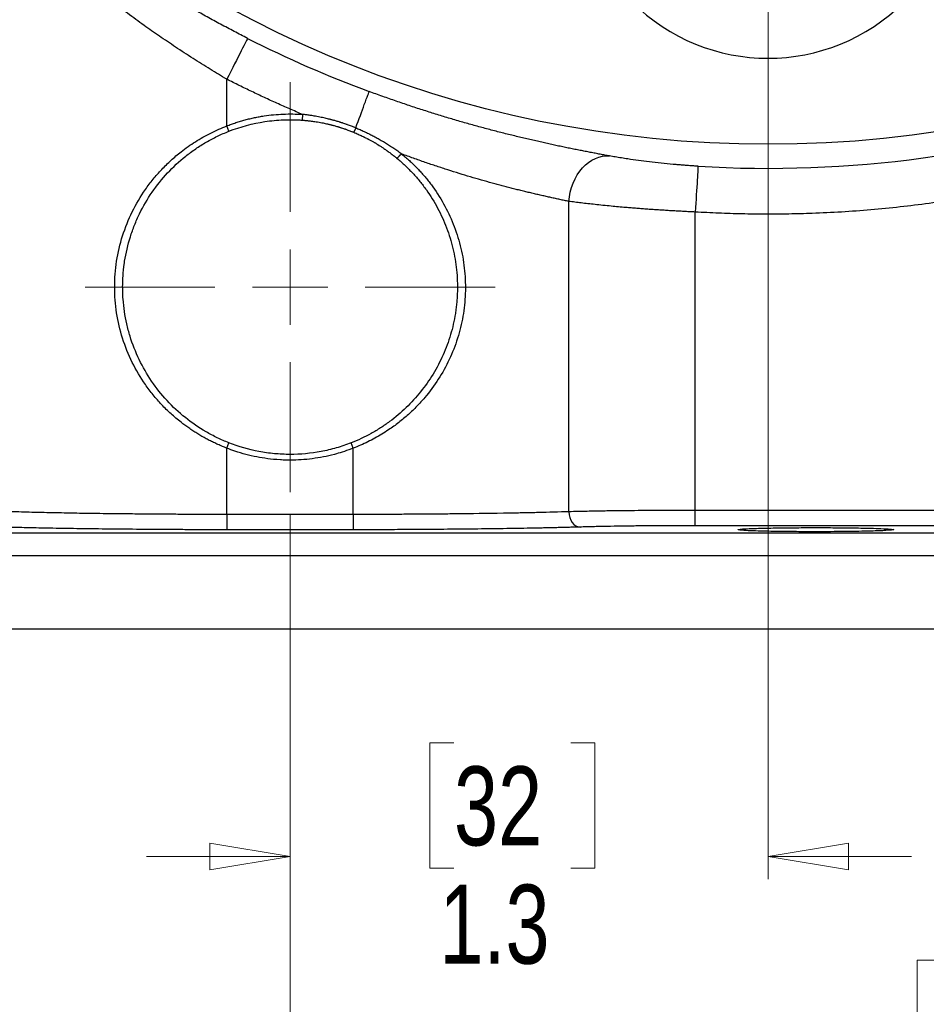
# Model space of a CAD drawing. Header units: inches. Extents: x 0.6 to 16.3, y 0.2 to 11.5.
# Tile 27 of 33: x 11.3 to 12.9, y 4 to 5.7. Entities that reach past the tile are written whole.
import ezdxf

# ---------------------------------------------------------------- set-up
doc = ezdxf.new("R2010")
doc.units = ezdxf.units.IN
doc.header["$MEASUREMENT"] = 0
doc.styles.add('SLDTEXTSTYLE0', font='TXT', dxfattribs={"width": 0.75})
doc.dimstyles.new('SLDDIMSTYLE1', dxfattribs={"dimtxt": 0.137795, "dimasz": 0.14, "dimexe": 0, "dimexo": 0.0625, "dimgap": 0.034449, "dimtad": 0, "dimdec": 1, "dimlfac": 1.5, "dimrnd": 1e-09, "dimzin": 12, "dimdsep": 46, "dimtxsty": 'SLDTEXTSTYLE0', "dimblk1": 'CLOSED', "dimblk2": 'CLOSED', "dimsah": 1, "dimcen": 0.09, "dimadec": 0, "dimazin": 3, "dimtfac": 1, "dimtdec": 1, "dimtofl": 0, "dimtmove": 0, "dimatfit": 3, "dimldrblk": 'CLOSED', "dimfxl": 0, "dimfrac": 2, "dimtolj": 1, "dimtzin": 12, "dimarcsym": 0})
doc.dimstyles.new('SLDDIMSTYLE2', dxfattribs={"dimtxt": 0.137795, "dimasz": 0.14, "dimexe": 0, "dimexo": 0.0625, "dimgap": 0.034449, "dimtad": 0, "dimdec": 1, "dimlfac": 1.5, "dimrnd": 1e-09, "dimzin": 12, "dimdsep": 46, "dimtxsty": 'SLDTEXTSTYLE0', "dimblk1": 'CLOSED', "dimblk2": 'CLOSED', "dimsah": 1, "dimcen": 0.09, "dimadec": 0, "dimazin": 3, "dimtfac": 1, "dimtdec": 1, "dimtmove": 0, "dimatfit": 0, "dimldrblk": 'CLOSED', "dimfxl": 0, "dimfrac": 2, "dimtolj": 1, "dimtzin": 12, "dimarcsym": 0})

# ---------------------------------------------------------------- blocks, each defined once
blk = doc.blocks.new('_Closed')
at = {"color": 0, "linetype": 'ByBlock', "lineweight": -2}
for p, q in [((-1, 0.166667), (0, 0)), ((-1, 0.166667), (-1, -0.166667)), ((0, 0), (-1, -0.166667)), ((0, 0), (-1, 0))]:
    blk.add_line(p, q, dxfattribs=at)
blk = doc.blocks.new('_D_1')
at = {"color": 7, "linetype": 'Continuous', "lineweight": 0}
for p, q in [((14.7079, 6.8816), (14.7079, 3.2643)), ((11.8212, 4.8448), (11.8212, 3.2643)), ((13.6226, 3.5022), (13.5806, 3.5022)), ((13.5806, 3.5022), (13.5806, 3.2834)), ((13.928, 3.5022), (13.97, 3.5022)), ((13.97, 3.5022), (13.97, 3.2834)), ((11.8212, 3.3037), (13.4598, 3.3037)), ((14.7079, 3.3037), (14.0908, 3.3037)), ((13.5806, 3.2834), (13.6226, 3.2834)), ((13.97, 3.2834), (13.928, 3.2834))]:
    blk.add_line(p, q, dxfattribs=at)
at = {"color": 7, "linetype": 'Continuous', "lineweight": 18, "xscale": 0.14, "yscale": 0.14, "rotation": 180.0000000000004}
blk.add_blockref('_Closed', (11.8212, 3.3037), dxfattribs=at)
at = {"color": 7, "linetype": 'Continuous', "lineweight": 18, "xscale": 0.14, "yscale": 0.14}
blk.add_blockref('_Closed', (14.7079, 3.3037), dxfattribs=at)
at = {"color": 7, "linetype": 'Continuous', "lineweight": 18, "char_height": 0.1378, "attachment_point": 1, "style": 'SLDTEXTSTYLE0'}
for s, insert in [('110', (13.6226, 3.461)), ('4.3', (13.648, 3.2549))]:
    blk.add_mtext(s, dxfattribs=dict(at, insert=insert))
blk = doc.blocks.new('_D_2')
at = {"color": 7, "linetype": 'Continuous', "lineweight": 0}
for p, q in [((12.6545, 7.0305), (12.6545, 4.2092)), ((11.8212, 4.8448), (11.8212, 4.2092)), ((12.107, 4.447), (12.065, 4.447)), ((12.065, 4.447), (12.065, 4.2283)), ((12.3106, 4.447), (12.3526, 4.447)), ((12.3526, 4.447), (12.3526, 4.2283)), ((11.8212, 4.2486), (11.5712, 4.2486)), ((12.6545, 4.2486), (12.9045, 4.2486)), ((12.065, 4.2283), (12.107, 4.2283)), ((12.3526, 4.2283), (12.3106, 4.2283))]:
    blk.add_line(p, q, dxfattribs=at)
at = {"color": 7, "linetype": 'Continuous', "lineweight": 18, "xscale": 0.14, "yscale": 0.14}
blk.add_blockref('_Closed', (11.8212, 4.2486, -0.2442), dxfattribs=at)
at = {"color": 7, "linetype": 'Continuous', "lineweight": 18, "xscale": 0.14, "yscale": 0.14, "rotation": 180.0000000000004}
blk.add_blockref('_Closed', (12.6545, 4.2486, -0.2442), dxfattribs=at)
at = {"color": 7, "linetype": 'Continuous', "lineweight": 18, "char_height": 0.1378, "attachment_point": 1, "style": 'SLDTEXTSTYLE0'}
for s, insert in [('32', (12.107, 4.4059)), ('1.3', (12.0815, 4.1997))]:
    blk.add_mtext(s, dxfattribs=dict(at, insert=insert))
blk = doc.blocks.new('_D_3')
at = {"color": 7, "linetype": 'Continuous', "lineweight": 0}
for p, q in [((11.8212, 4.8448), (11.8212, 3.8301)), ((13.9045, 4.6056), (13.9045, 3.8301)), ((12.9562, 4.068), (12.9143, 4.068)), ((12.9143, 4.068), (12.9143, 3.8492)), ((13.1599, 4.068), (13.2019, 4.068)), ((13.2019, 4.068), (13.2019, 3.8492)), ((11.8212, 3.8695), (12.7934, 3.8695)), ((13.9045, 3.8695), (13.3227, 3.8695)), ((12.9143, 3.8492), (12.9562, 3.8492)), ((13.2019, 3.8492), (13.1599, 3.8492))]:
    blk.add_line(p, q, dxfattribs=at)
at = {"color": 7, "linetype": 'Continuous', "lineweight": 18, "xscale": 0.14, "yscale": 0.14, "rotation": 180.0000000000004}
blk.add_blockref('_Closed', (11.8212, 3.8695, -0.2442), dxfattribs=at)
at = {"color": 7, "linetype": 'Continuous', "lineweight": 18, "xscale": 0.14, "yscale": 0.14}
blk.add_blockref('_Closed', (13.9045, 3.8695, -0.2442), dxfattribs=at)
at = {"color": 7, "linetype": 'Continuous', "lineweight": 18, "char_height": 0.1378, "attachment_point": 1, "style": 'SLDTEXTSTYLE0'}
for s, insert in [('79', (12.9562, 4.0268)), ('3.1', (12.9308, 3.8207))]:
    blk.add_mtext(s, dxfattribs=dict(at, insert=insert))
blk = doc.blocks.new('_D_4')
at = {"color": 7, "linetype": 'Continuous', "lineweight": 0}
for p, q in [((11.8212, 4.8448), (11.8212, 3.8301)), ((9.7379, 4.6056), (9.7379, 3.8301)), ((10.8119, 4.068), (10.7699, 4.068)), ((10.7699, 4.068), (10.7699, 3.8492)), ((11.0155, 4.068), (11.0575, 4.068)), ((11.0575, 4.068), (11.0575, 3.8492)), ((9.7379, 3.8695), (10.6491, 3.8695)), ((11.8212, 3.8695), (11.1783, 3.8695)), ((10.7699, 3.8492), (10.8119, 3.8492)), ((11.0575, 3.8492), (11.0155, 3.8492))]:
    blk.add_line(p, q, dxfattribs=at)
at = {"color": 7, "linetype": 'Continuous', "lineweight": 18, "xscale": 0.14, "yscale": 0.14, "rotation": 180.0000000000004}
blk.add_blockref('_Closed', (9.7379, 3.8695, -0.2442), dxfattribs=at)
at = {"color": 7, "linetype": 'Continuous', "lineweight": 18, "xscale": 0.14, "yscale": 0.14}
blk.add_blockref('_Closed', (11.8212, 3.8695, -0.2442), dxfattribs=at)
at = {"color": 7, "linetype": 'Continuous', "lineweight": 18, "char_height": 0.1378, "attachment_point": 1, "style": 'SLDTEXTSTYLE0'}
for s, insert in [('79', (10.8119, 4.0268)), ('3.1', (10.7864, 3.8207))]:
    blk.add_mtext(s, dxfattribs=dict(at, insert=insert))
blk = doc.blocks.new('_D_5')
at = {"color": 7, "linetype": 'Continuous', "lineweight": 0}
for p, q in [((9.6683, 5.8503), (9.6683, 3.2643)), ((11.8212, 4.8448), (11.8212, 3.2643)), ((10.4071, 3.5022), (10.3651, 3.5022)), ((10.3651, 3.5022), (10.3651, 3.2834)), ((10.6107, 3.5022), (10.6527, 3.5022)), ((10.6527, 3.5022), (10.6527, 3.2834)), ((9.6683, 3.3037), (10.2442, 3.3037)), ((11.8212, 3.3037), (10.7735, 3.3037)), ((10.3651, 3.2834), (10.4071, 3.2834)), ((10.6527, 3.2834), (10.6107, 3.2834))]:
    blk.add_line(p, q, dxfattribs=at)
at = {"color": 7, "linetype": 'Continuous', "lineweight": 18, "xscale": 0.14, "yscale": 0.14, "rotation": 180.0000000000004}
blk.add_blockref('_Closed', (9.6683, 3.3037, -0.2442), dxfattribs=at)
at = {"color": 7, "linetype": 'Continuous', "lineweight": 18, "xscale": 0.14, "yscale": 0.14}
blk.add_blockref('_Closed', (11.8212, 3.3037, -0.2442), dxfattribs=at)
at = {"color": 7, "linetype": 'Continuous', "lineweight": 18, "char_height": 0.1378, "attachment_point": 1, "style": 'SLDTEXTSTYLE0'}
for s, insert in [('82', (10.4071, 3.461)), ('3.2', (10.3816, 3.2549))]:
    blk.add_mtext(s, dxfattribs=dict(at, insert=insert))
blk = doc.blocks.new('SW_CENTERMARKSYMBOL_1')
at = {"color": 0, "linetype": 'Continuous', "lineweight": 18}
for p, q in [((0, 0.1312), (0, 0.3574)), ((0, 0), (0, 0.0656)), ((-0.1312, 0), (-0.3574, 0)), ((0, 0), (-0.0656, 0)), ((0, 0), (0, -0.0656)), ((0, 0), (0.0656, 0)), ((0.1312, 0), (0.3574, 0)), ((0, -0.1312), (0, -0.3574))]:
    blk.add_line(p, q, dxfattribs=at)

msp = doc.modelspace()

# ---------------------------------------------------------------- linework, layer by layer
at = {"color": 7, "linetype": 'Continuous', "lineweight": 25}
for p, q in [((11.711, 5.5226), (11.711, 5.6039)), ((11.8429, 5.5426), (11.8422, 5.5327)), ((11.9357, 5.5192), (11.9324, 5.5114)), ((12.3072, 4.8498), (12.3072, 5.391)), ((12.5276, 4.8522), (12.5276, 5.3724)), ((11.9314, 4.9606), (11.9278, 4.9699)), ((11.711, 4.8452), (11.711, 4.9607)), ((11.9314, 4.8452), (11.9314, 4.9607)), ((11.9314, 4.8452), (11.711, 4.8452)), ((13.3326, 4.8522), (12.5276, 4.8522)), ((13.3326, 4.8256), (12.5276, 4.8256)), ((10.6139, 4.813), (13.0285, 4.813)), ((11.9314, 4.8185), (11.711, 4.8185)), ((13.0285, 4.7731), (10.6139, 4.7731)), ((13.0285, 4.645), (10.6139, 4.645))]:
    msp.add_line(p, q, dxfattribs=at)
at = {"color": 7, "linetype": 'Continuous', "lineweight": 25, "flags": 128}
for points in [[(11.7147, 5.5133), (11.7128, 5.518), (11.711, 5.5226)], [(12.0158, 5.4738), (12.0117, 5.47), (12.0077, 5.4661)], [(11.711, 4.9606), (11.7128, 4.9652), (11.7146, 4.9699)]]:
    msp.add_lwpolyline(points, dxfattribs=at)
at = {"color": 7, "linetype": 'Continuous', "lineweight": 25}
msp.add_circle((12.6545, 7.4614), 1.9709, dxfattribs=at)
for centre, radius, start, end in [((12.6545, 5.9764), 0.3358, 225, 315), ((12.6545, 7.4614), 2.0034, 243.0706, 249.6894), ((12.6545, 7.4614), 2.0128, 266.5235, 288.9049)]:
    msp.add_arc(centre, radius, start, end, dxfattribs=at)
for points, knots in [([(11.7472, 5.6752), (11.7433, 5.6772), (11.7354, 5.6813), (11.7236, 5.6874), (11.7119, 5.6936), (11.7002, 5.6998), (11.6885, 5.7061), (11.6769, 5.7125), (11.6654, 5.7189), (11.6539, 5.7254), (11.6425, 5.732), (11.6311, 5.7386), (11.6197, 5.7453), (11.6085, 5.752), (11.5972, 5.7588), (11.5861, 5.7657), (11.5749, 5.7726), (11.5639, 5.7795), (11.5528, 5.7866), (11.5419, 5.7937), (11.5309, 5.8008), (11.5149, 5.8114), (11.494, 5.8255), (11.4688, 5.8431), (11.4443, 5.8607), (11.4221, 5.8771), (11.402, 5.8922), (11.384, 5.9061), (11.3667, 5.9196), (11.3501, 5.9329), (11.3395, 5.9415), (11.3342, 5.9458)], [0, 0, 0, 0, 0.024564, 0.049111, 0.073647, 0.098183, 0.122728, 0.14729, 0.171878, 0.196501, 0.221167, 0.245887, 0.270667, 0.295518, 0.320447, 0.345463, 0.370575, 0.39579, 0.421118, 0.446565, 0.47214, 0.497851, 0.560497, 0.623034, 0.685583, 0.748261, 0.7993, 0.849927, 0.900207, 0.950208, 1, 1, 1, 1]), ([(11.8429, 5.5426), (11.8354, 5.5458), (11.8206, 5.5522), (11.7984, 5.562), (11.7764, 5.5721), (11.7545, 5.5824), (11.7327, 5.593), (11.7182, 5.6003), (11.711, 5.6039)], [0, 0, 0, 0, 0.166704, 0.333363, 0.5, 0.666637, 0.833296, 1, 1, 1, 1]), ([(11.9357, 5.5192), (11.9413, 5.5343), (11.9533, 5.5667), (11.9589, 5.5819), (11.9591, 5.5825)], [-0.8986755, -0.8986755, -0.8986755, -0.8986755, -0.5, 0, 0, 0, 0]), ([(12.3783, 5.4702), (12.3756, 5.4706), (12.3702, 5.4716), (12.3618, 5.4732), (12.3533, 5.4748), (12.3447, 5.4764), (12.3359, 5.4781), (12.3269, 5.4799), (12.3178, 5.4817), (12.3085, 5.4835), (12.2991, 5.4855), (12.2895, 5.4875), (12.2798, 5.4896), (12.2699, 5.4917), (12.2599, 5.494), (12.2498, 5.4963), (12.2394, 5.4986), (12.229, 5.5011), (12.2184, 5.5037), (12.2076, 5.5063), (12.1967, 5.509), (12.1822, 5.5127), (12.164, 5.5175), (12.142, 5.5234), (12.1198, 5.5297), (12.0974, 5.5363), (12.0749, 5.5432), (12.0521, 5.5504), (12.0291, 5.5579), (12.0059, 5.5658), (11.9826, 5.574), (11.967, 5.5797), (11.9591, 5.5825)], [0, 0, 0, 0, 0.025614, 0.051111, 0.076501, 0.101798, 0.127013, 0.152158, 0.177246, 0.202289, 0.2273, 0.252291, 0.277275, 0.302264, 0.32727, 0.352307, 0.377387, 0.402522, 0.427725, 0.453008, 0.478382, 0.503861, 0.553383, 0.602684, 0.651854, 0.700985, 0.750167, 0.799491, 0.849049, 0.898928, 0.949217, 1, 1, 1, 1]), ([(11.711, 5.5226), (11.7136, 5.5236), (11.7189, 5.5256), (11.7268, 5.5283), (11.7349, 5.5308), (11.7429, 5.5331), (11.7511, 5.5352), (11.7593, 5.537), (11.7675, 5.5386), (11.7786, 5.5405), (11.7925, 5.5422), (11.8093, 5.5433), (11.8261, 5.5436), (11.8373, 5.543), (11.8429, 5.5426)], [0, 0, 0, 0, 0.062691, 0.125234, 0.187676, 0.250065, 0.312451, 0.374883, 0.437409, 0.500077, 0.625192, 0.749958, 0.874764, 1, 1, 1, 1]), ([(11.7147, 5.5133), (11.7348, 5.5212), (11.7559, 5.5268), (11.788, 5.5317), (11.7988, 5.5328), (11.8151, 5.5334), (11.8205, 5.5335), (11.8286, 5.5333), (11.8313, 5.5333), (11.8367, 5.533), (11.8395, 5.5329), (11.8422, 5.5327)], [0, 0, 0, 0, 0.5, 0.5, 0.75, 0.75, 0.875, 0.875, 0.9375, 0.9375, 1, 1, 1, 1]), ([(11.8422, 5.5327), (11.8447, 5.5325), (11.8476, 5.5322), (11.8507, 5.5319), (11.8525, 5.5317), (11.8532, 5.5317), (11.8545, 5.5315), (11.8573, 5.5312), (11.8614, 5.5306), (11.8676, 5.5297), (11.871, 5.5292), (11.8774, 5.528), (11.8803, 5.5274), (11.8844, 5.5265), (11.8856, 5.5262), (11.8876, 5.5258), (11.8883, 5.5256), (11.8899, 5.5252), (11.8905, 5.5251), (11.8921, 5.5247), (11.8921, 5.5247), (11.8939, 5.5242), (11.8947, 5.524), (11.8965, 5.5235), (11.8974, 5.5233), (11.8993, 5.5228), (11.9002, 5.5225), (11.9021, 5.522), (11.9033, 5.5216), (11.9052, 5.5211), (11.9058, 5.5209), (11.9062, 5.5208), (11.9064, 5.5207), (11.9069, 5.5205), (11.9079, 5.5202), (11.9087, 5.52), (11.9088, 5.52), (11.909, 5.5199), (11.9096, 5.5197), (11.9118, 5.519), (11.9132, 5.5185), (11.9153, 5.5178), (11.9163, 5.5175), (11.9178, 5.517), (11.9182, 5.5168), (11.92, 5.5162), (11.9211, 5.5158), (11.9232, 5.515), (11.9241, 5.5147), (11.9262, 5.5139), (11.9271, 5.5135), (11.9286, 5.5129), (11.9292, 5.5127), (11.9306, 5.5122), (11.9315, 5.5118), (11.9324, 5.5114)], [0, 0, 0, 0, 0.0625, 0.09375, 0.09375, 0.109375, 0.109375, 0.125, 0.15625, 0.15625, 0.1875, 0.1875, 0.21875, 0.21875, 0.25, 0.25, 0.28125, 0.28125, 0.3125, 0.3125, 0.375, 0.375, 0.40625, 0.40625, 0.4375, 0.4375, 0.46875, 0.46875, 0.5, 0.507812, 0.511719, 0.511719, 0.515625, 0.515625, 0.519531, 0.519531, 0.521484, 0.521484, 0.523437, 0.53125, 0.5625, 0.5625, 0.59375, 0.59375, 0.625, 0.625, 0.75, 0.75, 0.875, 0.875, 0.9375, 0.9375, 0.96875, 0.96875, 1, 1, 1, 1]), ([(11.9357, 5.5192), (11.9347, 5.5196), (11.9338, 5.52), (11.9324, 5.5205), (11.9318, 5.5207), (11.9302, 5.5214), (11.9293, 5.5217), (11.9271, 5.5226), (11.9261, 5.5229), (11.9239, 5.5237), (11.9228, 5.5241), (11.9209, 5.5248), (11.9206, 5.5249), (11.919, 5.5255), (11.918, 5.5258), (11.9158, 5.5266), (11.9144, 5.5271), (11.9121, 5.5278), (11.9115, 5.528), (11.9112, 5.5281), (11.9111, 5.5281), (11.9103, 5.5284), (11.9093, 5.5287), (11.9089, 5.5288), (11.9088, 5.5289), (11.9086, 5.5289), (11.9083, 5.529), (11.9076, 5.5293), (11.9056, 5.5299), (11.9043, 5.5302), (11.9024, 5.5308), (11.9014, 5.5311), (11.8995, 5.5316), (11.8986, 5.5319), (11.8967, 5.5324), (11.8959, 5.5327), (11.894, 5.5331), (11.894, 5.5332), (11.8924, 5.5336), (11.8917, 5.5338), (11.8902, 5.5342), (11.8894, 5.5344), (11.8874, 5.5348), (11.8861, 5.5352), (11.8819, 5.5362), (11.8789, 5.5368), (11.8724, 5.5382), (11.8689, 5.5388), (11.8626, 5.54), (11.8583, 5.5407), (11.8555, 5.5411), (11.8541, 5.5413), (11.8535, 5.5413), (11.8516, 5.5416), (11.8484, 5.542), (11.8455, 5.5423), (11.8429, 5.5426)], [0, 0, 0, 0, 0.03125, 0.03125, 0.0625, 0.0625, 0.125, 0.125, 0.25, 0.25, 0.375, 0.375, 0.40625, 0.40625, 0.4375, 0.4375, 0.46875, 0.476563, 0.478516, 0.478516, 0.480469, 0.480469, 0.484375, 0.484375, 0.486328, 0.486328, 0.488281, 0.492188, 0.5, 0.53125, 0.53125, 0.5625, 0.5625, 0.59375, 0.59375, 0.625, 0.625, 0.6875, 0.6875, 0.71875, 0.71875, 0.75, 0.75, 0.78125, 0.78125, 0.8125, 0.8125, 0.84375, 0.84375, 0.875, 0.890625, 0.890625, 0.90625, 0.90625, 0.9375, 1, 1, 1, 1]), ([(11.711, 4.9607), (11.7084, 4.9617), (11.7032, 4.9637), (11.6955, 4.9671), (11.6879, 4.9706), (11.6804, 4.9743), (11.673, 4.9782), (11.6658, 4.9823), (11.6586, 4.9866), (11.6516, 4.9912), (11.6446, 4.9959), (11.6378, 5.0008), (11.6273, 5.0088), (11.6135, 5.0204), (11.5973, 5.0363), (11.5824, 5.0534), (11.5643, 5.0774), (11.5451, 5.1098), (11.5282, 5.1519), (11.5178, 5.1962), (11.5143, 5.2416), (11.5178, 5.2871), (11.5282, 5.3313), (11.5452, 5.3734), (11.5643, 5.4059), (11.5824, 5.4299), (11.5974, 5.4469), (11.6136, 5.4628), (11.6291, 5.476), (11.6434, 5.4866), (11.6562, 5.4952), (11.6693, 5.5031), (11.6829, 5.5103), (11.6967, 5.5169), (11.7063, 5.5207), (11.711, 5.5226)], [0, 0, 0, 0, 0.011466, 0.022909, 0.034336, 0.045757, 0.057178, 0.068608, 0.080055, 0.091528, 0.103034, 0.114581, 0.126178, 0.157527, 0.18889, 0.220215, 0.251431, 0.313763, 0.37595, 0.438309, 0.500023, 0.561727, 0.624097, 0.686283, 0.748616, 0.77983, 0.811157, 0.842518, 0.87387, 0.895084, 0.916155, 0.937132, 0.958065, 0.979004, 1, 1, 1, 1]), ([(11.7147, 4.97), (11.7078, 4.9727), (11.701, 4.9756), (11.6877, 4.9821), (11.6811, 4.9855), (11.662, 4.9966), (11.65, 5.0049), (11.6274, 5.023), (11.6167, 5.0329), (11.5969, 5.0544), (11.588, 5.0657), (11.5718, 5.0895), (11.5645, 5.102), (11.5519, 5.1284), (11.5465, 5.142), (11.5401, 5.1631), (11.5382, 5.1702), (11.535, 5.1845), (11.5336, 5.1917), (11.5315, 5.2061), (11.5307, 5.2133), (11.5299, 5.2242), (11.5297, 5.2279), (11.5295, 5.2352), (11.5294, 5.2389), (11.5294, 5.2462), (11.5295, 5.2499), (11.5297, 5.2554), (11.5298, 5.2573), (11.53, 5.2596), (11.53, 5.2601), (11.53, 5.261), (11.5301, 5.2614), (11.5302, 5.2628), (11.5302, 5.2637), (11.5306, 5.2683), (11.531, 5.272), (11.5315, 5.2765), (11.5316, 5.2775), (11.5318, 5.2793), (11.532, 5.2802), (11.5323, 5.2829), (11.5326, 5.2847), (11.5351, 5.3009), (11.5384, 5.3151), (11.545, 5.336), (11.5474, 5.3428), (11.5528, 5.3563), (11.5557, 5.3629), (11.5652, 5.3824), (11.5725, 5.395), (11.5888, 5.4187), (11.5979, 5.43), (11.6175, 5.451), (11.628, 5.4608), (11.6449, 5.4742), (11.6507, 5.4785), (11.6627, 5.4867), (11.6689, 5.4906), (11.6815, 5.4979), (11.688, 5.5013), (11.7011, 5.5077), (11.7078, 5.5106), (11.7147, 5.5133)], [0, 0, 0, 0, 0.03125, 0.03125, 0.0625, 0.0625, 0.125, 0.125, 0.1875, 0.1875, 0.25, 0.25, 0.3125, 0.3125, 0.375, 0.375, 0.40625, 0.40625, 0.4375, 0.4375, 0.46875, 0.46875, 0.484375, 0.484375, 0.5, 0.5, 0.515625, 0.515625, 0.523438, 0.523438, 0.525391, 0.525391, 0.527344, 0.527344, 0.53125, 0.53125, 0.546875, 0.546875, 0.550781, 0.550781, 0.554688, 0.554688, 0.5625, 0.5625, 0.625, 0.625, 0.65625, 0.65625, 0.6875, 0.6875, 0.75, 0.75, 0.8125, 0.8125, 0.875, 0.875, 0.90625, 0.90625, 0.9375, 0.9375, 0.96875, 0.96875, 1, 1, 1, 1]), ([(11.9324, 5.5114), (11.935, 5.5103), (11.9379, 5.5091), (11.9414, 5.5075), (11.9425, 5.507), (11.9442, 5.5062), (11.9449, 5.5059), (11.9466, 5.5051), (11.9475, 5.5047), (11.9493, 5.5038), (11.9499, 5.5035), (11.9506, 5.5032), (11.9511, 5.5029), (11.9513, 5.5028), (11.9523, 5.5023), (11.9533, 5.5018), (11.955, 5.5009), (11.9552, 5.5008), (11.9554, 5.5007), (11.9559, 5.5005), (11.9562, 5.5003), (11.9567, 5.5), (11.9568, 5.5), (11.9572, 5.4998), (11.9582, 5.4993), (11.959, 5.4988), (11.9604, 5.4981), (11.9611, 5.4977), (11.9627, 5.4968), (11.9635, 5.4964), (11.965, 5.4955), (11.9658, 5.4951), (11.9671, 5.4943), (11.9676, 5.494), (11.9682, 5.4937), (11.9684, 5.4936), (11.9691, 5.4932), (11.9696, 5.4928), (11.9722, 5.4913), (11.9753, 5.4895), (11.982, 5.4852), (11.9846, 5.4834), (11.9875, 5.4814), (11.9883, 5.4809), (11.9894, 5.4801), (11.9921, 5.4781), (11.9964, 5.4749), (12.0009, 5.4715), (12.0041, 5.469), (12.0058, 5.4676), (12.0067, 5.4669), (12.0071, 5.4666), (12.0073, 5.4664), (12.0074, 5.4663), (12.0077, 5.4661)], [0, 0, 0, 0, 0.125, 0.125, 0.1875, 0.1875, 0.25, 0.25, 0.375, 0.375, 0.40625, 0.421875, 0.421875, 0.4375, 0.4375, 0.46875, 0.470703, 0.470703, 0.472656, 0.472656, 0.474609, 0.474609, 0.476563, 0.476563, 0.484375, 0.5, 0.5, 0.53125, 0.53125, 0.5625, 0.5625, 0.59375, 0.59375, 0.625, 0.625, 0.65625, 0.65625, 0.6875, 0.6875, 0.75, 0.75, 0.78125, 0.78125, 0.796875, 0.796875, 0.8125, 0.875, 0.9375, 0.96875, 0.984375, 0.992188, 0.996094, 0.996094, 1, 1, 1, 1]), ([(11.9357, 5.5192), (11.9382, 5.5181), (11.9432, 5.5161), (11.9507, 5.5127), (11.9582, 5.5092), (11.9656, 5.5054), (11.973, 5.5015), (11.9803, 5.4973), (11.9876, 5.493), (11.9948, 5.4885), (12.0019, 5.4838), (12.0089, 5.4789), (12.0135, 5.4755), (12.0158, 5.4738)], [0, 0, 0, 0, 0.087516, 0.175936, 0.265199, 0.355236, 0.44597, 0.537319, 0.629194, 0.721501, 0.814141, 0.907011, 1, 1, 1, 1]), ([(13.3326, 5.4815), (13.3254, 5.4791), (13.3111, 5.4742), (13.2896, 5.4672), (13.2679, 5.4605), (13.2463, 5.4539), (13.2245, 5.4477), (13.2027, 5.4416), (13.1808, 5.4358), (13.1588, 5.4302), (13.111, 5.4186), (13.0367, 5.4029), (12.9356, 5.3867), (12.8337, 5.3754), (12.752, 5.3704), (12.6907, 5.3688), (12.6499, 5.3685), (12.6091, 5.369), (12.5684, 5.3702), (12.5412, 5.3717), (12.5276, 5.3724)], [0, 0, 0, 0, 0.0277296, 0.0554475, 0.0831568, 0.1108608, 0.1385627, 0.1662659, 0.1939735, 0.2216888, 0.249415, 0.3746995, 0.5000014, 0.6252858, 0.7505877, 0.8004807, 0.8503496, 0.9002131, 0.9500902, 1, 1, 1, 1]), ([(12.0076, 5.4661), (12.0125, 5.462), (12.0173, 5.4578), (12.0264, 5.4491), (12.0309, 5.4446), (12.0395, 5.4354), (12.0436, 5.4307), (12.0515, 5.421), (12.0552, 5.416), (12.0661, 5.4008), (12.0726, 5.3903), (12.0844, 5.3682), (12.0897, 5.3566), (12.0986, 5.3331), (12.1023, 5.3211), (12.108, 5.2967), (12.1102, 5.2842), (12.1121, 5.2652), (12.1126, 5.2588), (12.113, 5.2461), (12.1131, 5.2397), (12.1128, 5.2303), (12.1127, 5.2271), (12.1123, 5.2208), (12.112, 5.2177), (12.1115, 5.2114), (12.1111, 5.2083), (12.1103, 5.202), (12.1099, 5.1989), (12.1084, 5.1895), (12.1072, 5.1833), (12.1044, 5.1709), (12.1028, 5.1647), (12.0974, 5.1465), (12.093, 5.1347), (12.0828, 5.1118), (12.077, 5.1007), (12.0639, 5.0791), (12.0567, 5.0688), (12.0411, 5.0494), (12.0326, 5.0401), (12.0146, 5.0227), (12.0049, 5.0145), (11.9895, 5.0032), (11.9843, 4.9996), (11.9736, 4.9927), (11.9681, 4.9894), (11.9513, 4.9801), (11.9397, 4.9746), (11.9277, 4.97)], [0, 0, 0, 0, 0.03125, 0.03125, 0.0625, 0.0625, 0.09375, 0.09375, 0.125, 0.125, 0.1875, 0.1875, 0.25, 0.25, 0.3125, 0.3125, 0.375, 0.375, 0.40625, 0.40625, 0.4375, 0.4375, 0.453125, 0.453125, 0.46875, 0.46875, 0.484375, 0.484375, 0.5, 0.5, 0.53125, 0.53125, 0.5625, 0.5625, 0.625, 0.625, 0.6875, 0.6875, 0.75, 0.75, 0.8125, 0.8125, 0.875, 0.875, 0.90625, 0.90625, 0.9375, 0.9375, 1, 1, 1, 1]), ([(12.0157, 5.4738), (12.018, 5.4719), (12.0226, 5.4681), (12.0292, 5.4622), (12.0356, 5.4562), (12.0419, 5.4499), (12.0479, 5.4435), (12.0538, 5.437), (12.0594, 5.4302), (12.0649, 5.4233), (12.0763, 5.408), (12.0919, 5.3832), (12.1084, 5.3472), (12.12, 5.3092), (12.1264, 5.2699), (12.1276, 5.2301), (12.1234, 5.1905), (12.1139, 5.1518), (12.0995, 5.115), (12.0803, 5.0803), (12.0605, 5.0536), (12.0425, 5.0336), (12.0273, 5.0191), (12.0109, 5.0052), (11.9953, 4.994), (11.9813, 4.985), (11.9692, 4.9781), (11.9569, 4.9717), (11.9443, 4.9658), (11.9357, 4.9624), (11.9314, 4.9607)], [0, 0, 0, 0, 0.0141525, 0.0282597, 0.0423322, 0.0563809, 0.0704166, 0.08445, 0.098492, 0.1125535, 0.1266453, 0.190043, 0.252607, 0.3157557, 0.378117, 0.4407259, 0.5034856, 0.5658362, 0.6290934, 0.6917339, 0.7552187, 0.7878057, 0.8207522, 0.85557, 0.8903056, 0.9123708, 0.9343302, 0.9562262, 0.9781018, 1, 1, 1, 1]), ([(12.3072, 5.391), (12.3046, 5.3915), (12.2996, 5.3925), (12.2918, 5.3942), (12.2839, 5.3959), (12.2759, 5.3976), (12.2678, 5.3995), (12.2596, 5.4013), (12.2513, 5.4032), (12.2429, 5.4052), (12.2345, 5.4072), (12.226, 5.4093), (12.2174, 5.4114), (12.2087, 5.4136), (12.2, 5.4158), (12.1913, 5.4181), (12.1825, 5.4205), (12.1642, 5.4254), (12.1358, 5.4335), (12.1032, 5.4436), (12.0768, 5.4522), (12.0567, 5.459), (12.0363, 5.4662), (12.0226, 5.4712), (12.0157, 5.4738)], [0, 0, 0, 0, 0.032835, 0.065447, 0.097838, 0.130009, 0.161961, 0.193695, 0.225211, 0.256512, 0.287599, 0.318472, 0.349133, 0.379583, 0.409824, 0.439856, 0.469682, 0.499303, 0.624553, 0.749057, 0.810887, 0.873312, 0.936346, 1, 1, 1, 1]), ([(12.5325, 5.4523), (12.53, 5.4524), (12.5252, 5.4527), (12.5179, 5.4532), (12.5106, 5.4537), (12.5034, 5.4543), (12.4962, 5.4549), (12.4843, 5.4559), (12.4679, 5.4576), (12.4475, 5.4598), (12.4282, 5.4623), (12.412, 5.4646), (12.3988, 5.4667), (12.3881, 5.4684), (12.3815, 5.4696), (12.3783, 5.4702)], [0, 0, 0, 0, 0.041394, 0.082711, 0.124005, 0.165334, 0.206753, 0.248318, 0.372391, 0.497164, 0.62219, 0.747542, 0.831745, 0.915759, 1, 1, 1, 1]), ([(12.5276, 5.3724), (12.5247, 5.3726), (12.5188, 5.3728), (12.5099, 5.3733), (12.5009, 5.3738), (12.4917, 5.3743), (12.4825, 5.3748), (12.4731, 5.3754), (12.4637, 5.376), (12.4542, 5.3766), (12.4447, 5.3773), (12.4351, 5.378), (12.4256, 5.3788), (12.416, 5.3795), (12.4009, 5.3808), (12.3793, 5.3828), (12.3576, 5.385), (12.3405, 5.3869), (12.3288, 5.3882), (12.3176, 5.3896), (12.3107, 5.3905), (12.3072, 5.391)], [0, 0, 0, 0, 0.035136, 0.070831, 0.107087, 0.143903, 0.181279, 0.219217, 0.257715, 0.296775, 0.336397, 0.376581, 0.417327, 0.458635, 0.500506, 0.614627, 0.75021, 0.812656, 0.875103, 0.937551, 1, 1, 1, 1]), ([(11.9277, 4.97), (11.9235, 4.9683), (11.9192, 4.9667), (11.9105, 4.9638), (11.9062, 4.9624), (11.8929, 4.9586), (11.8841, 4.9565), (11.8574, 4.9515), (11.8394, 4.9498), (11.8167, 4.9498), (11.8121, 4.9499), (11.803, 4.9504), (11.7984, 4.9507), (11.7848, 4.952), (11.7758, 4.9532), (11.7491, 4.9583), (11.7317, 4.9633), (11.7147, 4.97)], [0, 0, 0, 0, 0.0625, 0.0625, 0.125, 0.125, 0.25, 0.25, 0.5, 0.5, 0.5625, 0.5625, 0.625, 0.625, 0.75, 0.75, 1, 1, 1, 1]), ([(11.9314, 4.9606), (11.9302, 4.9601), (11.9291, 4.9597), (11.9165, 4.9552), (11.9074, 4.9523), (11.892, 4.9481), (11.8856, 4.9467), (11.8729, 4.9442), (11.8665, 4.9432), (11.8536, 4.9415), (11.8471, 4.9409), (11.8342, 4.94), (11.8277, 4.9398), (11.8197, 4.9398), (11.8182, 4.9398), (11.8117, 4.9399), (11.8067, 4.9401), (11.7953, 4.9409), (11.7888, 4.9415), (11.7759, 4.9432), (11.7695, 4.9442), (11.7568, 4.9467), (11.7504, 4.9482), (11.7379, 4.9515), (11.7317, 4.9533), (11.7202, 4.9572), (11.7153, 4.959), (11.711, 4.9606)], [-7.0901009, -7.0901009, -7.0901009, -7.0901009, -7.0824167, -7.0824167, -6.9866767, -6.9866767, -6.9124799, -6.9124799, -6.8382831, -6.8382831, -6.7640863, -6.7640863, -6.6898895, -6.6898895, -6.633143, -6.633143, -6.6156927, -6.6156927, -6.5414958, -6.5414958, -6.467299, -6.467299, -6.3931022, -6.3931022, -6.3189054, -6.3189054, -6.2661566, -6.2661566, -6.2661566, -6.2661566]), ([(11.711, 4.8452), (11.6933, 4.8452), (11.6751, 4.8452), (11.6461, 4.8453), (11.636, 4.8453), (11.6154, 4.8454), (11.5943, 4.8455), (11.573, 4.8457), (11.5518, 4.8459), (11.5413, 4.846), (11.5262, 4.8461), (11.5212, 4.8462), (11.5115, 4.8463), (11.5067, 4.8464), (11.4932, 4.8465), (11.4853, 4.8466), (11.4649, 4.8469), (11.4525, 4.8471), (11.4287, 4.8476), (11.4171, 4.8478), (11.3941, 4.8483), (11.3826, 4.8485), (11.359, 4.8491), (11.3469, 4.8495), (11.3352, 4.8498)], [0, 0, 0, 0, 0.125, 0.125, 0.1875, 0.1875, 0.25, 0.3125, 0.3125, 0.375, 0.375, 0.40625, 0.40625, 0.4375, 0.4375, 0.5, 0.5, 0.625, 0.625, 0.75, 0.75, 0.875, 0.875, 1, 1, 1, 1]), ([(11.711, 4.8452), (11.711, 4.8383), (11.711, 4.8246), (11.711, 4.8187), (11.711, 4.8185), (11.711, 4.8185), (11.711, 4.8185), (11.711, 4.8185)], [-0.999989, -0.999989, -0.999989, -0.999989, -0.5, 0, 0, 0, 0.00041, 0.00041, 0.00041, 0.00041]), ([(12.3072, 4.8498), (12.29, 4.8493), (12.2628, 4.8486), (12.2369, 4.848), (12.2245, 4.8478), (12.2204, 4.8477), (12.2125, 4.8475), (12.1772, 4.8469), (12.1391, 4.8464), (12.1122, 4.8461), (12.1021, 4.846), (12.0975, 4.8459), (12.0843, 4.8458), (12.0597, 4.8456), (12.0267, 4.8454), (12.0066, 4.8453), (11.9885, 4.8452), (11.9804, 4.8452), (11.9575, 4.8452), (11.9444, 4.8452), (11.9314, 4.8452)], [0, 0, 0, 0, 0.0625, 0.09375, 0.09375, 0.109375, 0.109375, 0.125, 0.25, 0.28125, 0.28125, 0.3125, 0.3125, 0.375, 0.5, 0.625, 0.625, 0.75, 0.75, 1, 1, 1, 1]), ([(11.9314, 4.8452), (11.9314, 4.8383), (11.9314, 4.8315), (11.9314, 4.8216), (11.9314, 4.8187), (11.9314, 4.8185)], [0, 0, 0, 0, 0.5, 0.5, 1, 1, 1, 1]), ([(12.5276, 4.8522), (12.5121, 4.8522), (12.4935, 4.8522), (12.4778, 4.8521), (12.4718, 4.8521), (12.4689, 4.8521), (12.4605, 4.852), (12.4336, 4.8519), (12.4081, 4.8516), (12.3934, 4.8515), (12.3881, 4.8514), (12.3857, 4.8514), (12.3788, 4.8513), (12.3659, 4.8511), (12.3493, 4.8508), (12.3398, 4.8506), (12.3316, 4.8504), (12.328, 4.8504), (12.3179, 4.8501), (12.3124, 4.85), (12.3072, 4.8498)], [0, 0, 0, 0, 0.0625, 0.078125, 0.078125, 0.09375, 0.09375, 0.125, 0.25, 0.28125, 0.28125, 0.3125, 0.3125, 0.375, 0.5, 0.625, 0.625, 0.75, 0.75, 1, 1, 1, 1]), ([(12.3072, 4.8498), (12.3072, 4.8498), (12.3072, 4.8498), (12.3072, 4.8498), (12.3073, 4.8429), (12.3117, 4.8292), (12.322, 4.8233), (12.3272, 4.8232)], [-0.9995196, -0.9995196, -0.9995196, -0.9995196, -0.9995113, -0.9995113, -0.9995113, -0.4995113, 0.0000083, 0.0000083, 0.0000083, 0.0000083]), ([(12.5276, 4.8256), (12.5276, 4.8257), (12.5276, 4.8287), (12.5276, 4.8385), (12.5276, 4.8453), (12.5276, 4.8522)], [0, 0, 0, 0, 0.5, 0.5, 1, 1, 1, 1]), ([(12.5276, 4.8256), (12.525, 4.8256), (12.5196, 4.8256), (12.5116, 4.8256), (12.5036, 4.8255), (12.4957, 4.8255), (12.4878, 4.8255), (12.4799, 4.8255), (12.4652, 4.8254), (12.4442, 4.8252), (12.4174, 4.825), (12.3919, 4.8246), (12.3721, 4.8243), (12.3572, 4.824), (12.3467, 4.8237), (12.3366, 4.8235), (12.3304, 4.8233), (12.3272, 4.8232)], [0, 0, 0, 0, 0.035399, 0.070716, 0.105982, 0.141231, 0.176493, 0.211801, 0.247186, 0.373553, 0.499984, 0.626357, 0.752795, 0.814647, 0.876351, 0.938078, 1, 1, 1, 1]), ([(11.711, 4.8185), (11.7069, 4.8185), (11.6987, 4.8185), (11.6864, 4.8185), (11.6741, 4.8185), (11.6619, 4.8186), (11.6497, 4.8186), (11.6375, 4.8186), (11.6253, 4.8187), (11.6132, 4.8187), (11.5867, 4.8189), (11.5462, 4.8192), (11.4933, 4.8197), (11.443, 4.8204), (11.4054, 4.821), (11.3788, 4.8216), (11.3619, 4.822), (11.3457, 4.8223), (11.33, 4.8228), (11.3201, 4.823), (11.3152, 4.8232)], [0, 0, 0, 0, 0.027538, 0.055023, 0.082469, 0.109892, 0.137307, 0.164729, 0.192173, 0.219654, 0.247187, 0.373567, 0.49998, 0.626367, 0.752788, 0.802302, 0.851693, 0.901048, 0.950454, 1, 1, 1, 1]), ([(12.3272, 4.8232), (12.3245, 4.8231), (12.319, 4.8229), (12.3106, 4.8227), (12.3019, 4.8225), (12.2931, 4.8223), (12.2841, 4.822), (12.2749, 4.8218), (12.2655, 4.8216), (12.2558, 4.8214), (12.2343, 4.821), (12.1994, 4.8204), (12.1491, 4.8197), (12.0962, 4.8192), (12.0526, 4.8189), (12.0195, 4.8187), (11.9977, 4.8186), (11.9757, 4.8185), (11.9536, 4.8185), (11.9388, 4.8185), (11.9314, 4.8185)], [0, 0, 0, 0, 0.027543, 0.055033, 0.082484, 0.109912, 0.137331, 0.164757, 0.192204, 0.219689, 0.247224, 0.373615, 0.500032, 0.626415, 0.752826, 0.802334, 0.851718, 0.901065, 0.950463, 1, 1, 1, 1]), ([(12.7379, 4.8222), (12.7265, 4.8222), (12.7032, 4.8221), (12.67, 4.8217), (12.6386, 4.8211), (12.6105, 4.8201), (12.5989, 4.8188), (12.6064, 4.8176), (12.6219, 4.8167), (12.6431, 4.816), (12.67, 4.8155), (12.7032, 4.8151), (12.7436, 4.815), (12.7907, 4.8152), (12.8337, 4.816), (12.8652, 4.8172), (12.8769, 4.8185), (12.8693, 4.8197), (12.8538, 4.8205), (12.8326, 4.8212), (12.8057, 4.8217), (12.7725, 4.8221), (12.7493, 4.8222), (12.7379, 4.8222)], [0, 0, 0, 0, 0.040208, 0.081933, 0.125177, 0.177693, 0.249874, 0.300428, 0.342163, 0.375047, 0.41829, 0.460016, 0.500224, 0.560899, 0.624953, 0.677469, 0.74965, 0.800204, 0.841939, 0.874823, 0.918067, 0.959792, 1, 1, 1, 1])]:
    msp.add_open_spline(points, degree=3, knots=knots, dxfattribs=at)
at = {"color": 8, "linetype": 'Continuous', "lineweight": 25}
msp.add_open_spline([(11.711, 5.6039), (11.7013, 5.6097), (11.6815, 5.6215), (11.6516, 5.6403), (11.622, 5.6596), (11.5935, 5.6789), (11.5657, 5.6985), (11.537, 5.7195), (11.5084, 5.7412), (11.4768, 5.7661), (11.4471, 5.7904), (11.4169, 5.8162), (11.3905, 5.8396), (11.3707, 5.8575), (11.3608, 5.8669), (11.3589, 5.8687)], degree=3, knots=[0, 0, 0, 0, 0.071776, 0.14672, 0.22485, 0.297724, 0.368417, 0.446414, 0.531721, 0.607986, 0.71898, 0.798868, 0.891304, 0.978792, 1, 1, 1, 1], dxfattribs=at)
at = {"color": 7, "linetype": 'Continuous', "lineweight": 25}
for points in [[(11.7472, 5.6752), (11.7469, 5.6746), (11.7388, 5.6586), (11.7203, 5.6222), (11.711, 5.6039)], [(12.3072, 5.391), (12.3089, 5.4128), (12.3267, 5.4563), (12.3619, 5.4719), (12.3783, 5.4702)], [(12.5325, 5.4523), (12.5324, 5.4515), (12.5314, 5.4336), (12.5289, 5.3929), (12.5276, 5.3724)]]:
    msp.add_open_spline(points, degree=3, dxfattribs=at)

# ---------------------------------------------------------------- block references
at = {"color": 7, "linetype": 'Continuous', "lineweight": 0}
msp.add_blockref('SW_CENTERMARKSYMBOL_1', (11.8212, 5.2416), dxfattribs=at)

# ---------------------------------------------------------------- dimensions: what is measured, and where the dimension line sits
at = {"color": 7, "linetype": 'Continuous', "lineweight": 18}
for base, p1, p2, dimstyle, picture, middle in [((11.8212, 4.24857), (12.65454, 7.06986), (11.8212, 4.8842), 'SLDDIMSTYLE2', '_D_2', (12.20882, 4.24857)), ((11.8212, 3.3037), (14.7079, 6.921), (11.8212, 4.8842), 'SLDDIMSTYLE1', '_D_1', (13.7753, 3.3037)), ((11.8212, 3.3037), (9.6683, 5.8897), (11.8212, 4.8842), 'SLDDIMSTYLE1', '_D_5', (10.5089, 3.3037)), ((11.8212, 3.8695), (9.7379, 4.645), (11.8212, 4.8842), 'SLDDIMSTYLE1', '_D_4', (10.9137, 3.8695)), ((13.9045, 3.8695), (11.8212, 4.8842), (13.9045, 4.645), 'SLDDIMSTYLE1', '_D_3', (13.0581, 3.8695))]:
    dim = msp.add_linear_dim(base=base, p1=p1, p2=p2, dimstyle=dimstyle, dxfattribs=at)
    dim.commit()
    dim.dimension.update_dxf_attribs({"geometry": picture, "text_midpoint": middle, "dimtype": 160})

doc.saveas('drawing.dxf')
